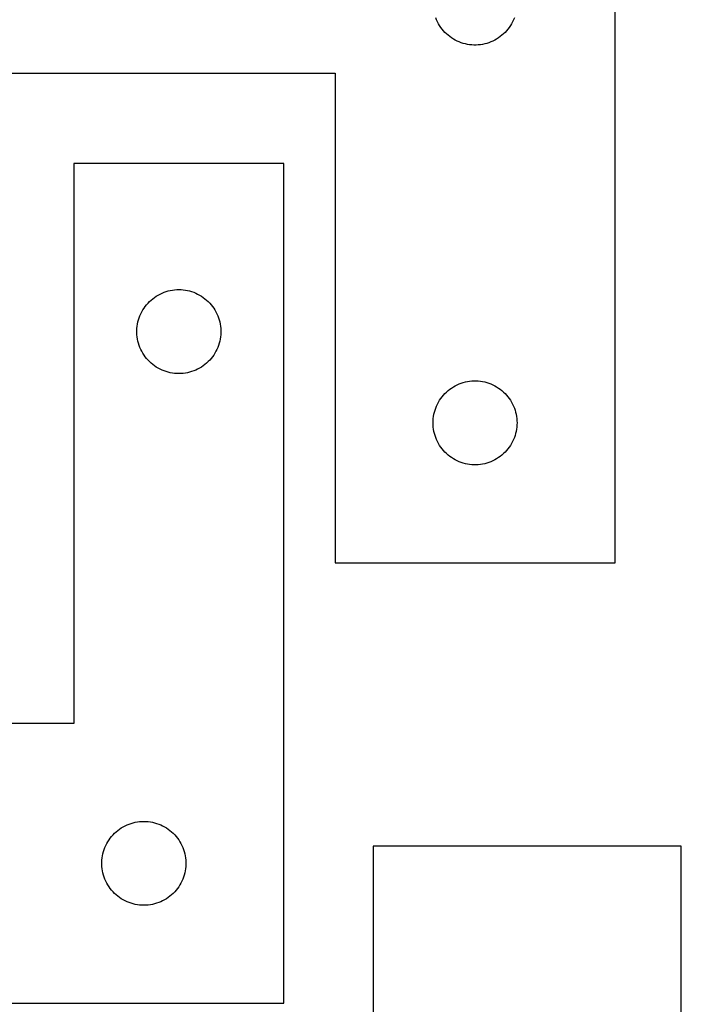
# Model space of a CAD drawing. Header units: millimetres. Extents: x 7 to 1490, y 7 to 2993.
# Tile 7 of 16: x 1250 to 1486, y 1764 to 2116. Entities that reach past the tile are written whole.
import ezdxf

# ---------------------------------------------------------------- set-up
doc = ezdxf.new("R2010")
doc.units = ezdxf.units.MM
doc.layers.add('CUT', color=7, linetype='CONTINUOUS', true_color=0x000000)

msp = doc.modelspace()

# ---------------------------------------------------------------- linework, layer by layer
at = {"layer": 'CUT'}
for p, q in [((1462.785239, 1921.518834), (1462.785239, 2171.518834)), ((1399.040486, 2115.512026), (1398.749487, 2116.227553)), ((1399.367933, 2114.812428), (1399.040486, 2115.512026)), ((1399.73096, 2114.130613), (1399.367933, 2114.812428)), ((1426.202545, 2114.812428), (1425.839518, 2114.130613)), ((1426.529993, 2115.512026), (1426.202545, 2114.812428)), ((1426.820991, 2116.227553), (1426.529993, 2115.512026)), ((1400.128606, 2113.468391), (1399.73096, 2114.130613)), ((1400.559814, 2112.827518), (1400.128606, 2113.468391)), ((1401.023442, 2112.209692), (1400.559814, 2112.827518)), ((1401.51826, 2111.616553), (1401.023442, 2112.209692)), ((1402.042956, 2111.049672), (1401.51826, 2111.616553)), ((1402.596139, 2110.510554), (1402.042956, 2111.049672)), ((1423.527522, 2111.049672), (1422.974339, 2110.510554)), ((1424.052218, 2111.616553), (1423.527522, 2111.049672)), ((1424.547036, 2112.209692), (1424.052218, 2111.616553)), ((1425.010664, 2112.827518), (1424.547036, 2112.209692)), ((1425.441873, 2113.468391), (1425.010664, 2112.827518)), ((1425.839518, 2114.130613), (1425.441873, 2113.468391)), ((1403.176341, 2110.000628), (1402.596139, 2110.510554)), ((1403.782025, 2109.521246), (1403.176341, 2110.000628)), ((1404.411583, 2109.073679), (1403.782025, 2109.521246)), ((1405.063347, 2108.659115), (1404.411583, 2109.073679)), ((1405.735588, 2108.278652), (1405.063347, 2108.659115)), ((1406.426523, 2107.9333), (1405.735588, 2108.278652)), ((1407.134321, 2107.623975), (1406.426523, 2107.9333)), ((1407.857103, 2107.351496), (1407.134321, 2107.623975)), ((1418.436158, 2107.623975), (1417.713375, 2107.351496)), ((1419.143955, 2107.9333), (1418.436158, 2107.623975)), ((1419.83489, 2108.278652), (1419.143955, 2107.9333)), ((1420.507131, 2108.659115), (1419.83489, 2108.278652)), ((1421.158895, 2109.073679), (1420.507131, 2108.659115)), ((1421.788453, 2109.521246), (1421.158895, 2109.073679)), ((1422.394137, 2110.000628), (1421.788453, 2109.521246)), ((1422.974339, 2110.510554), (1422.394137, 2110.000628)), ((1408.592955, 2107.116586), (1407.857103, 2107.351496)), ((1409.339923, 2106.919869), (1408.592955, 2107.116586)), ((1410.096028, 2106.761865), (1409.339923, 2106.919869)), ((1410.859264, 2106.642994), (1410.096028, 2106.761865)), ((1411.627607, 2106.563572), (1410.859264, 2106.642994)), ((1412.39902, 2106.523807), (1411.627607, 2106.563572)), ((1413.171458, 2106.523807), (1412.39902, 2106.523807)), ((1413.942871, 2106.563572), (1413.171458, 2106.523807)), ((1414.711214, 2106.642994), (1413.942871, 2106.563572)), ((1415.47445, 2106.761865), (1414.711214, 2106.642994)), ((1416.230555, 2106.919869), (1415.47445, 2106.761865)), ((1416.977524, 2107.116586), (1416.230555, 2106.919869)), ((1417.713375, 2107.351496), (1416.977524, 2107.116586)), ((1162.785239, 2096.518834), (1362.785239, 2096.518834)), ((1362.785239, 2096.518834), (1362.785239, 1921.518834)), ((1344.531692, 2064.123915), (1269.531692, 2064.123915)), ((1269.531692, 2064.123915), (1269.531692, 1864.123915)), ((1344.531692, 1764.123915), (1344.531692, 2064.123915)), ((1297.72255, 2015.885712), (1298.340376, 2016.34934)), ((1298.340376, 2016.34934), (1298.981249, 2016.780549)), ((1298.981249, 2016.780549), (1299.643471, 2017.178194)), ((1299.643471, 2017.178194), (1300.325285, 2017.541222)), ((1300.325285, 2017.541222), (1301.024884, 2017.868669)), ((1301.024884, 2017.868669), (1301.740411, 2018.159668)), ((1301.740411, 2018.159668), (1302.46997, 2018.413446)), ((1302.46997, 2018.413446), (1303.211625, 2018.629331)), ((1303.211625, 2018.629331), (1303.963411, 2018.806751)), ((1303.963411, 2018.806751), (1304.723333, 2018.945234)), ((1304.723333, 2018.945234), (1305.489377, 2019.044413)), ((1305.489377, 2019.044413), (1306.259511, 2019.104027)), ((1306.259511, 2019.104027), (1307.031692, 2019.123915)), ((1307.031692, 2019.123915), (1307.803873, 2019.104027)), ((1307.803873, 2019.104027), (1308.574007, 2019.044413)), ((1308.574007, 2019.044413), (1309.340051, 2018.945234)), ((1309.340051, 2018.945234), (1310.099973, 2018.806751)), ((1310.099973, 2018.806751), (1310.851759, 2018.629331)), ((1310.851759, 2018.629331), (1311.593415, 2018.413446)), ((1311.593415, 2018.413446), (1312.322973, 2018.159668)), ((1312.322973, 2018.159668), (1313.038501, 2017.868669)), ((1313.038501, 2017.868669), (1313.738099, 2017.541222)), ((1313.738099, 2017.541222), (1314.419913, 2017.178194)), ((1314.419913, 2017.178194), (1315.082135, 2016.780549)), ((1315.082135, 2016.780549), (1315.723009, 2016.34934)), ((1315.723009, 2016.34934), (1316.340834, 2015.885712)), ((1294.171973, 2011.845807), (1294.586537, 2012.497571)), ((1294.586537, 2012.497571), (1295.034103, 2013.12713)), ((1295.034103, 2013.12713), (1295.513485, 2013.732813)), ((1295.513485, 2013.732813), (1296.023412, 2014.313015)), ((1296.023412, 2014.313015), (1296.56253, 2014.866198)), ((1296.56253, 2014.866198), (1297.12941, 2015.390894)), ((1297.12941, 2015.390894), (1297.72255, 2015.885712)), ((1316.340834, 2015.885712), (1316.933974, 2015.390894)), ((1316.933974, 2015.390894), (1317.500854, 2014.866198)), ((1317.500854, 2014.866198), (1318.039973, 2014.313015)), ((1318.039973, 2014.313015), (1318.549899, 2013.732813)), ((1318.549899, 2013.732813), (1319.029281, 2013.12713)), ((1319.029281, 2013.12713), (1319.476847, 2012.497571)), ((1319.476847, 2012.497571), (1319.891412, 2011.845807)), ((1292.629444, 2008.3162), (1292.864354, 2009.052051)), ((1292.864354, 2009.052051), (1293.136833, 2009.774834)), ((1293.136833, 2009.774834), (1293.446158, 2010.482631)), ((1293.446158, 2010.482631), (1293.79151, 2011.173566)), ((1293.79151, 2011.173566), (1294.171973, 2011.845807)), ((1319.891412, 2011.845807), (1320.271874, 2011.173566)), ((1320.271874, 2011.173566), (1320.617226, 2010.482631)), ((1320.617226, 2010.482631), (1320.926552, 2009.774834)), ((1320.926552, 2009.774834), (1321.199031, 2009.052051)), ((1321.199031, 2009.052051), (1321.43394, 2008.3162)), ((1292.076429, 2005.281547), (1292.155852, 2006.049891)), ((1292.155852, 2006.049891), (1292.274723, 2006.813127)), ((1292.274723, 2006.813127), (1292.432726, 2007.569231)), ((1292.432726, 2007.569231), (1292.629444, 2008.3162)), ((1321.43394, 2008.3162), (1321.630658, 2007.569231)), ((1321.630658, 2007.569231), (1321.788661, 2006.813127)), ((1321.788661, 2006.813127), (1321.907532, 2006.049891)), ((1321.907532, 2006.049891), (1321.986955, 2005.281547)), ((1292.036665, 2004.510134), (1292.076429, 2005.281547)), ((1292.036665, 2003.737697), (1292.036665, 2004.510134)), ((1292.076429, 2002.966283), (1292.036665, 2003.737697)), ((1292.155852, 2002.19794), (1292.076429, 2002.966283)), ((1292.274723, 2001.434704), (1292.155852, 2002.19794)), ((1321.907532, 2002.19794), (1321.788661, 2001.434704)), ((1321.986955, 2002.966283), (1321.907532, 2002.19794)), ((1321.986955, 2005.281547), (1322.026719, 2004.510134)), ((1322.026719, 2003.737697), (1321.986955, 2002.966283)), ((1322.026719, 2004.510134), (1322.026719, 2003.737697)), ((1292.432726, 2000.678599), (1292.274723, 2001.434704)), ((1292.629444, 1999.931631), (1292.432726, 2000.678599)), ((1292.864354, 1999.19578), (1292.629444, 1999.931631)), ((1293.136833, 1998.472997), (1292.864354, 1999.19578)), ((1293.446158, 1997.765199), (1293.136833, 1998.472997)), ((1320.926552, 1998.472997), (1320.617226, 1997.765199)), ((1321.199031, 1999.19578), (1320.926552, 1998.472997)), ((1321.43394, 1999.931631), (1321.199031, 1999.19578)), ((1321.630658, 2000.678599), (1321.43394, 1999.931631)), ((1321.788661, 2001.434704), (1321.630658, 2000.678599)), ((1293.79151, 1997.074264), (1293.446158, 1997.765199)), ((1294.171973, 1996.402023), (1293.79151, 1997.074264)), ((1294.586537, 1995.75026), (1294.171973, 1996.402023)), ((1295.034103, 1995.120701), (1294.586537, 1995.75026)), ((1295.513485, 1994.515018), (1295.034103, 1995.120701)), ((1319.029281, 1995.120701), (1318.549899, 1994.515018)), ((1319.476847, 1995.75026), (1319.029281, 1995.120701)), ((1319.891412, 1996.402023), (1319.476847, 1995.75026)), ((1320.271874, 1997.074264), (1319.891412, 1996.402023)), ((1320.617226, 1997.765199), (1320.271874, 1997.074264)), ((1296.023412, 1993.934815), (1295.513485, 1994.515018)), ((1296.56253, 1993.381633), (1296.023412, 1993.934815)), ((1297.12941, 1992.856936), (1296.56253, 1993.381633)), ((1297.72255, 1992.362118), (1297.12941, 1992.856936)), ((1298.340376, 1991.89849), (1297.72255, 1992.362118)), ((1298.981249, 1991.467282), (1298.340376, 1991.89849)), ((1299.643471, 1991.069637), (1298.981249, 1991.467282)), ((1315.082135, 1991.467282), (1314.419913, 1991.069637)), ((1315.723009, 1991.89849), (1315.082135, 1991.467282)), ((1316.340834, 1992.362118), (1315.723009, 1991.89849)), ((1316.933974, 1992.856936), (1316.340834, 1992.362118)), ((1317.500854, 1993.381633), (1316.933974, 1992.856936)), ((1318.039973, 1993.934815), (1317.500854, 1993.381633)), ((1318.549899, 1994.515018), (1318.039973, 1993.934815)), ((1300.325285, 1990.706609), (1299.643471, 1991.069637)), ((1301.024884, 1990.379162), (1300.325285, 1990.706609)), ((1301.740411, 1990.088163), (1301.024884, 1990.379162)), ((1302.46997, 1989.834385), (1301.740411, 1990.088163)), ((1303.211625, 1989.618499), (1302.46997, 1989.834385)), ((1303.963411, 1989.44108), (1303.211625, 1989.618499)), ((1304.723333, 1989.302597), (1303.963411, 1989.44108)), ((1305.489377, 1989.203417), (1304.723333, 1989.302597)), ((1306.259511, 1989.143804), (1305.489377, 1989.203417)), ((1307.031692, 1989.123915), (1306.259511, 1989.143804)), ((1307.803873, 1989.143804), (1307.031692, 1989.123915)), ((1308.574007, 1989.203417), (1307.803873, 1989.143804)), ((1309.340051, 1989.302597), (1308.574007, 1989.203417)), ((1310.099973, 1989.44108), (1309.340051, 1989.302597)), ((1310.851759, 1989.618499), (1310.099973, 1989.44108)), ((1311.593415, 1989.834385), (1310.851759, 1989.618499)), ((1312.322973, 1990.088163), (1311.593415, 1989.834385)), ((1313.038501, 1990.379162), (1312.322973, 1990.088163)), ((1313.738099, 1990.706609), (1313.038501, 1990.379162)), ((1314.419913, 1991.069637), (1313.738099, 1990.706609)), ((1404.411583, 1983.96399), (1405.063347, 1984.378554)), ((1405.063347, 1984.378554), (1405.735588, 1984.759016)), ((1405.735588, 1984.759016), (1406.426523, 1985.104368)), ((1406.426523, 1985.104368), (1407.134321, 1985.413694)), ((1407.134321, 1985.413694), (1407.857103, 1985.686173)), ((1407.857103, 1985.686173), (1408.592955, 1985.921083)), ((1408.592955, 1985.921083), (1409.339923, 1986.1178)), ((1409.339923, 1986.1178), (1410.096028, 1986.275804)), ((1410.096028, 1986.275804), (1410.859264, 1986.394675)), ((1410.859264, 1986.394675), (1411.627607, 1986.474097)), ((1411.627607, 1986.474097), (1412.39902, 1986.513861)), ((1412.39902, 1986.513861), (1413.171458, 1986.513861)), ((1413.171458, 1986.513861), (1413.942871, 1986.474097)), ((1413.942871, 1986.474097), (1414.711214, 1986.394675)), ((1414.711214, 1986.394675), (1415.47445, 1986.275804)), ((1415.47445, 1986.275804), (1416.230555, 1986.1178)), ((1416.230555, 1986.1178), (1416.977524, 1985.921083)), ((1416.977524, 1985.921083), (1417.713375, 1985.686173)), ((1417.713375, 1985.686173), (1418.436158, 1985.413694)), ((1418.436158, 1985.413694), (1419.143955, 1985.104368)), ((1419.143955, 1985.104368), (1419.83489, 1984.759016)), ((1419.83489, 1984.759016), (1420.507131, 1984.378554)), ((1420.507131, 1984.378554), (1421.158895, 1983.96399)), ((1400.559814, 1980.210151), (1401.023442, 1980.827977)), ((1401.023442, 1980.827977), (1401.51826, 1981.421116)), ((1401.51826, 1981.421116), (1402.042956, 1981.987997)), ((1402.042956, 1981.987997), (1402.596139, 1982.527115)), ((1402.596139, 1982.527115), (1403.176341, 1983.037041)), ((1403.176341, 1983.037041), (1403.782025, 1983.516423)), ((1403.782025, 1983.516423), (1404.411583, 1983.96399)), ((1421.158895, 1983.96399), (1421.788453, 1983.516423)), ((1421.788453, 1983.516423), (1422.394137, 1983.037041)), ((1422.394137, 1983.037041), (1422.974339, 1982.527115)), ((1422.974339, 1982.527115), (1423.527522, 1981.987997)), ((1423.527522, 1981.987997), (1424.052218, 1981.421116)), ((1424.052218, 1981.421116), (1424.547036, 1980.827977)), ((1424.547036, 1980.827977), (1425.010664, 1980.210151)), ((1398.749487, 1976.810116), (1399.040486, 1977.525643)), ((1399.040486, 1977.525643), (1399.367933, 1978.225241)), ((1399.367933, 1978.225241), (1399.73096, 1978.907055)), ((1399.73096, 1978.907055), (1400.128606, 1979.569277)), ((1400.128606, 1979.569277), (1400.559814, 1980.210151)), ((1425.010664, 1980.210151), (1425.441873, 1979.569277)), ((1425.441873, 1979.569277), (1425.839518, 1978.907055)), ((1425.839518, 1978.907055), (1426.202545, 1978.225241)), ((1426.202545, 1978.225241), (1426.529993, 1977.525643)), ((1426.529993, 1977.525643), (1426.820991, 1976.810116)), ((1397.864741, 1973.061149), (1397.963921, 1973.827193)), ((1397.963921, 1973.827193), (1398.102404, 1974.587115)), ((1398.102404, 1974.587115), (1398.279823, 1975.338901)), ((1398.279823, 1975.338901), (1398.495708, 1976.080557)), ((1398.495708, 1976.080557), (1398.749487, 1976.810116)), ((1426.820991, 1976.810116), (1427.07477, 1976.080557)), ((1427.07477, 1976.080557), (1427.290655, 1975.338901)), ((1427.290655, 1975.338901), (1427.468074, 1974.587115)), ((1427.468074, 1974.587115), (1427.606558, 1973.827193)), ((1427.606558, 1973.827193), (1427.705737, 1973.061149)), ((1397.785239, 1971.518834), (1397.805128, 1972.291016)), ((1397.805128, 1970.746653), (1397.785239, 1971.518834)), ((1397.805128, 1972.291016), (1397.864741, 1973.061149)), ((1397.864741, 1969.976519), (1397.805128, 1970.746653)), ((1427.705737, 1973.061149), (1427.76535, 1972.291016)), ((1427.76535, 1970.746653), (1427.705737, 1969.976519)), ((1427.76535, 1972.291016), (1427.785239, 1971.518834)), ((1427.785239, 1971.518834), (1427.76535, 1970.746653)), ((1397.963921, 1969.210476), (1397.864741, 1969.976519)), ((1398.102404, 1968.450553), (1397.963921, 1969.210476)), ((1398.279823, 1967.698768), (1398.102404, 1968.450553)), ((1398.495708, 1966.957112), (1398.279823, 1967.698768)), ((1398.749487, 1966.227553), (1398.495708, 1966.957112)), ((1427.07477, 1966.957112), (1426.820991, 1966.227553)), ((1427.290655, 1967.698768), (1427.07477, 1966.957112)), ((1427.468074, 1968.450553), (1427.290655, 1967.698768)), ((1427.606558, 1969.210476), (1427.468074, 1968.450553)), ((1427.705737, 1969.976519), (1427.606558, 1969.210476)), ((1399.040486, 1965.512026), (1398.749487, 1966.227553)), ((1399.367933, 1964.812428), (1399.040486, 1965.512026)), ((1399.73096, 1964.130613), (1399.367933, 1964.812428)), ((1400.128606, 1963.468391), (1399.73096, 1964.130613)), ((1400.559814, 1962.827518), (1400.128606, 1963.468391)), ((1425.441873, 1963.468391), (1425.010664, 1962.827518)), ((1425.839518, 1964.130613), (1425.441873, 1963.468391)), ((1426.202545, 1964.812428), (1425.839518, 1964.130613)), ((1426.529993, 1965.512026), (1426.202545, 1964.812428)), ((1426.820991, 1966.227553), (1426.529993, 1965.512026)), ((1401.023442, 1962.209692), (1400.559814, 1962.827518)), ((1401.51826, 1961.616553), (1401.023442, 1962.209692)), ((1402.042956, 1961.049672), (1401.51826, 1961.616553)), ((1402.596139, 1960.510554), (1402.042956, 1961.049672)), ((1403.176341, 1960.000628), (1402.596139, 1960.510554)), ((1403.782025, 1959.521246), (1403.176341, 1960.000628)), ((1422.394137, 1960.000628), (1421.788453, 1959.521246)), ((1422.974339, 1960.510554), (1422.394137, 1960.000628)), ((1423.527522, 1961.049672), (1422.974339, 1960.510554)), ((1424.052218, 1961.616553), (1423.527522, 1961.049672)), ((1424.547036, 1962.209692), (1424.052218, 1961.616553)), ((1425.010664, 1962.827518), (1424.547036, 1962.209692)), ((1404.411583, 1959.073679), (1403.782025, 1959.521246)), ((1405.063347, 1958.659115), (1404.411583, 1959.073679)), ((1405.735588, 1958.278652), (1405.063347, 1958.659115)), ((1406.426523, 1957.9333), (1405.735588, 1958.278652)), ((1407.134321, 1957.623975), (1406.426523, 1957.9333)), ((1407.857103, 1957.351496), (1407.134321, 1957.623975)), ((1408.592955, 1957.116586), (1407.857103, 1957.351496)), ((1409.339923, 1956.919869), (1408.592955, 1957.116586)), ((1410.096028, 1956.761865), (1409.339923, 1956.919869)), ((1410.859264, 1956.642994), (1410.096028, 1956.761865)), ((1411.627607, 1956.563572), (1410.859264, 1956.642994)), ((1412.39902, 1956.523807), (1411.627607, 1956.563572)), ((1413.171458, 1956.523807), (1412.39902, 1956.523807)), ((1413.942871, 1956.563572), (1413.171458, 1956.523807)), ((1414.711214, 1956.642994), (1413.942871, 1956.563572)), ((1415.47445, 1956.761865), (1414.711214, 1956.642994)), ((1416.230555, 1956.919869), (1415.47445, 1956.761865)), ((1416.977524, 1957.116586), (1416.230555, 1956.919869)), ((1417.713375, 1957.351496), (1416.977524, 1957.116586)), ((1418.436158, 1957.623975), (1417.713375, 1957.351496)), ((1419.143955, 1957.9333), (1418.436158, 1957.623975)), ((1419.83489, 1958.278652), (1419.143955, 1957.9333)), ((1420.507131, 1958.659115), (1419.83489, 1958.278652)), ((1421.158895, 1959.073679), (1420.507131, 1958.659115)), ((1421.788453, 1959.521246), (1421.158895, 1959.073679)), ((1362.785239, 1921.518834), (1462.785239, 1921.518834)), ((1269.531692, 1864.123915), (1094.531692, 1864.123915)), ((1285.22255, 1825.885712), (1285.840376, 1826.34934)), ((1285.840376, 1826.34934), (1286.481249, 1826.780549)), ((1286.481249, 1826.780549), (1287.143471, 1827.178194)), ((1287.143471, 1827.178194), (1287.825285, 1827.541222)), ((1287.825285, 1827.541222), (1288.524884, 1827.868669)), ((1288.524884, 1827.868669), (1289.240411, 1828.159668)), ((1289.240411, 1828.159668), (1289.96997, 1828.413446)), ((1289.96997, 1828.413446), (1290.711625, 1828.629331)), ((1290.711625, 1828.629331), (1291.463411, 1828.806751)), ((1291.463411, 1828.806751), (1292.223333, 1828.945234)), ((1292.223333, 1828.945234), (1292.989377, 1829.044413)), ((1292.989377, 1829.044413), (1293.759511, 1829.104027)), ((1293.759511, 1829.104027), (1294.531692, 1829.123915)), ((1294.531692, 1829.123915), (1295.303873, 1829.104027)), ((1295.303873, 1829.104027), (1296.074007, 1829.044413)), ((1296.074007, 1829.044413), (1296.840051, 1828.945234)), ((1296.840051, 1828.945234), (1297.599973, 1828.806751)), ((1297.599973, 1828.806751), (1298.351759, 1828.629331)), ((1298.351759, 1828.629331), (1299.093415, 1828.413446)), ((1299.093415, 1828.413446), (1299.822973, 1828.159668)), ((1299.822973, 1828.159668), (1300.538501, 1827.868669)), ((1300.538501, 1827.868669), (1301.238099, 1827.541222)), ((1301.238099, 1827.541222), (1301.919913, 1827.178194)), ((1301.919913, 1827.178194), (1302.582135, 1826.780549)), ((1302.582135, 1826.780549), (1303.223009, 1826.34934)), ((1303.223009, 1826.34934), (1303.840834, 1825.885712)), ((1281.671973, 1821.845807), (1282.086537, 1822.497571)), ((1282.086537, 1822.497571), (1282.534103, 1823.12713)), ((1282.534103, 1823.12713), (1283.013485, 1823.732813)), ((1283.013485, 1823.732813), (1283.523412, 1824.313015)), ((1283.523412, 1824.313015), (1284.06253, 1824.866198)), ((1284.06253, 1824.866198), (1284.62941, 1825.390894)), ((1284.62941, 1825.390894), (1285.22255, 1825.885712)), ((1303.840834, 1825.885712), (1304.433974, 1825.390894)), ((1304.433974, 1825.390894), (1305.000854, 1824.866198)), ((1305.000854, 1824.866198), (1305.539973, 1824.313015)), ((1305.539973, 1824.313015), (1306.049899, 1823.732813)), ((1306.049899, 1823.732813), (1306.529281, 1823.12713)), ((1306.529281, 1823.12713), (1306.976847, 1822.497571)), ((1306.976847, 1822.497571), (1307.391412, 1821.845807)), ((1280.129444, 1818.3162), (1280.364354, 1819.052051)), ((1280.364354, 1819.052051), (1280.636833, 1819.774834)), ((1280.636833, 1819.774834), (1280.946158, 1820.482631)), ((1280.946158, 1820.482631), (1281.29151, 1821.173566)), ((1281.29151, 1821.173566), (1281.671973, 1821.845807)), ((1307.391412, 1821.845807), (1307.771874, 1821.173566)), ((1307.771874, 1821.173566), (1308.117226, 1820.482631)), ((1308.117226, 1820.482631), (1308.426552, 1819.774834)), ((1308.426552, 1819.774834), (1308.699031, 1819.052051)), ((1308.699031, 1819.052051), (1308.93394, 1818.3162)), ((1376.44099, 1820.27554), (1376.44099, 1640.27554)), ((1486.44099, 1820.27554), (1376.44099, 1820.27554)), ((1486.44099, 1640.27554), (1486.44099, 1820.27554)), ((1279.576429, 1815.281547), (1279.655852, 1816.049891)), ((1279.655852, 1816.049891), (1279.774723, 1816.813127)), ((1279.774723, 1816.813127), (1279.932726, 1817.569231)), ((1279.932726, 1817.569231), (1280.129444, 1818.3162)), ((1308.93394, 1818.3162), (1309.130658, 1817.569231)), ((1309.130658, 1817.569231), (1309.288661, 1816.813127)), ((1309.288661, 1816.813127), (1309.407532, 1816.049891)), ((1309.407532, 1816.049891), (1309.486955, 1815.281547)), ((1279.536665, 1814.510134), (1279.576429, 1815.281547)), ((1279.536665, 1813.737697), (1279.536665, 1814.510134)), ((1279.576429, 1812.966283), (1279.536665, 1813.737697)), ((1279.655852, 1812.19794), (1279.576429, 1812.966283)), ((1279.774723, 1811.434704), (1279.655852, 1812.19794)), ((1309.407532, 1812.19794), (1309.288661, 1811.434704)), ((1309.486955, 1812.966283), (1309.407532, 1812.19794)), ((1309.486955, 1815.281547), (1309.526719, 1814.510134)), ((1309.526719, 1813.737697), (1309.486955, 1812.966283)), ((1309.526719, 1814.510134), (1309.526719, 1813.737697)), ((1279.932726, 1810.678599), (1279.774723, 1811.434704)), ((1280.129444, 1809.931631), (1279.932726, 1810.678599)), ((1280.364354, 1809.19578), (1280.129444, 1809.931631)), ((1280.636833, 1808.472997), (1280.364354, 1809.19578)), ((1280.946158, 1807.765199), (1280.636833, 1808.472997)), ((1308.426552, 1808.472997), (1308.117226, 1807.765199)), ((1308.699031, 1809.19578), (1308.426552, 1808.472997)), ((1308.93394, 1809.931631), (1308.699031, 1809.19578)), ((1309.130658, 1810.678599), (1308.93394, 1809.931631)), ((1309.288661, 1811.434704), (1309.130658, 1810.678599)), ((1281.29151, 1807.074264), (1280.946158, 1807.765199)), ((1281.671973, 1806.402023), (1281.29151, 1807.074264)), ((1282.086537, 1805.75026), (1281.671973, 1806.402023)), ((1282.534103, 1805.120701), (1282.086537, 1805.75026)), ((1283.013485, 1804.515018), (1282.534103, 1805.120701)), ((1306.529281, 1805.120701), (1306.049899, 1804.515018)), ((1306.976847, 1805.75026), (1306.529281, 1805.120701)), ((1307.391412, 1806.402023), (1306.976847, 1805.75026)), ((1307.771874, 1807.074264), (1307.391412, 1806.402023)), ((1308.117226, 1807.765199), (1307.771874, 1807.074264)), ((1283.523412, 1803.934815), (1283.013485, 1804.515018)), ((1284.06253, 1803.381633), (1283.523412, 1803.934815)), ((1284.62941, 1802.856936), (1284.06253, 1803.381633)), ((1285.22255, 1802.362118), (1284.62941, 1802.856936)), ((1285.840376, 1801.89849), (1285.22255, 1802.362118)), ((1286.481249, 1801.467282), (1285.840376, 1801.89849)), ((1287.143471, 1801.069637), (1286.481249, 1801.467282)), ((1302.582135, 1801.467282), (1301.919913, 1801.069637)), ((1303.223009, 1801.89849), (1302.582135, 1801.467282)), ((1303.840834, 1802.362118), (1303.223009, 1801.89849)), ((1304.433974, 1802.856936), (1303.840834, 1802.362118)), ((1305.000854, 1803.381633), (1304.433974, 1802.856936)), ((1305.539973, 1803.934815), (1305.000854, 1803.381633)), ((1306.049899, 1804.515018), (1305.539973, 1803.934815)), ((1287.825285, 1800.706609), (1287.143471, 1801.069637)), ((1288.524884, 1800.379162), (1287.825285, 1800.706609)), ((1289.240411, 1800.088163), (1288.524884, 1800.379162)), ((1289.96997, 1799.834385), (1289.240411, 1800.088163)), ((1290.711625, 1799.618499), (1289.96997, 1799.834385)), ((1291.463411, 1799.44108), (1290.711625, 1799.618499)), ((1292.223333, 1799.302597), (1291.463411, 1799.44108)), ((1292.989377, 1799.203417), (1292.223333, 1799.302597)), ((1293.759511, 1799.143804), (1292.989377, 1799.203417)), ((1294.531692, 1799.123915), (1293.759511, 1799.143804)), ((1295.303873, 1799.143804), (1294.531692, 1799.123915)), ((1296.074007, 1799.203417), (1295.303873, 1799.143804)), ((1296.840051, 1799.302597), (1296.074007, 1799.203417)), ((1297.599973, 1799.44108), (1296.840051, 1799.302597)), ((1298.351759, 1799.618499), (1297.599973, 1799.44108)), ((1299.093415, 1799.834385), (1298.351759, 1799.618499)), ((1299.822973, 1800.088163), (1299.093415, 1799.834385)), ((1300.538501, 1800.379162), (1299.822973, 1800.088163)), ((1301.238099, 1800.706609), (1300.538501, 1800.379162)), ((1301.919913, 1801.069637), (1301.238099, 1800.706609)), ((1094.531692, 1764.123915), (1344.531692, 1764.123915))]:
    msp.add_line(p, q, dxfattribs=at)

doc.saveas('drawing.dxf')
